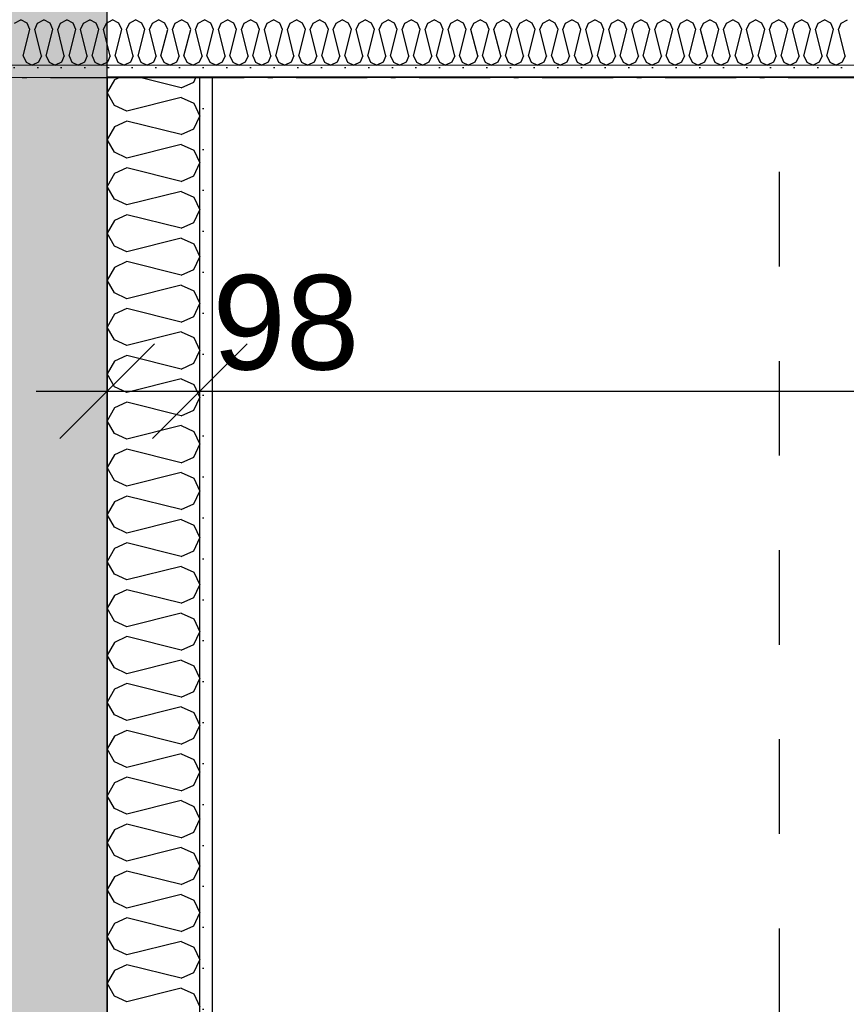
# Model space of a CAD drawing. Header units: millimetres. Extents: x -150 to 340931, y -1115 to 365939.
# Tile 152 of 253: x 294519 to 295393, y 355400 to 356442. Entities that reach past the tile are written whole.
import ezdxf
from ezdxf.enums import TextEntityAlignment as Align

# ---------------------------------------------------------------- set-up
doc = ezdxf.new("R2010")
doc.units = ezdxf.units.MM
doc.header["$LTSCALE"] = 0.5
doc.header["$MEASUREMENT"] = 0
for name, pattern in [('Over snittplan', [260, 150, -50, 10, -50]), ('PLINE', [0]), ('Stipling', [400, 200, -200])]:
    doc.linetypes.add(name, pattern=pattern)
for name, color, linetype in [('232- Ikke-bærende yttervegger (Skravur)(Nye konstruksjoner)', 7, 'Continuous'), ('232- Ikke-bærende yttervegger(Nye konstruksjoner)', 7, 'Continuous'), ('242- Ikke-bærende innervegger (Skravur)(Nye konstruksjoner)', 7, 'Continuous'), ('242- Ikke-bærende innervegger(Nye konstruksjoner)', 7, 'Continuous'), ('273- Kjøkkeninnredning(Nye konstruksjoner)', 7, 'Continuous'), ('842-M___1_50 Målsetting bygning(Nye konstruksjoner)', 7, 'Continuous'), ('862- M___Nettoareal(Nye konstruksjoner)', 7, 'Continuous'), ('862- M___Nettoareal(Polylinje)(Nye konstruksjoner)', 7, 'Continuous'), ('862- M___Nettoareal(Tekst)(Nye konstruksjoner)', 7, 'Continuous')]:
    doc.layers.add(name, color=color, linetype=linetype)
doc.layers.add('236- Innvendig kledning og overflate(Nye konstruksjoner)', color=7, linetype='Continuous', lineweight=0)
doc.styles.add('GENERATED_STYLE_1', font='txt')
doc.styles.add('GENERATED_STYLE_3', font='arial.ttf')
doc.dimstyles.new('GENERATED_STYLE__1', dxfattribs={"dimtxt": 100, "dimasz": 95, "dimexe": 0.18, "dimexo": 0.0625, "dimgap": 0, "dimtad": 1, "dimtih": 1, "dimtoh": 1, "dimdec": 0, "dimzin": 0, "dimdsep": 46, "dimtxsty": 'GENERATED_STYLE_3', "dimblk": 'ARROWHEAD_6', "dimblk1": 'ARROWHEAD_6', "dimblk2": 'ARROWHEAD_6', "dimcen": 0.09, "dimse1": 1, "dimse2": 1, "dimclrd": 256, "dimclre": 256, "dimclrt": 256, "dimadec": 1, "dimazin": 0, "dimtfac": 1, "dimtdec": 4, "dimtmove": 0, "dimatfit": 3, "dimfxl": 1, "dimtolj": 1, "dimtzin": 0, "dimarcsym": 0})
doc.dimstyles.new('GENERATED_STYLE__2', dxfattribs={"dimtxt": 100, "dimasz": 95, "dimexe": 0.18, "dimexo": 0.0625, "dimgap": 0, "dimtad": 1, "dimdec": 0, "dimzin": 0, "dimdsep": 46, "dimtxsty": 'GENERATED_STYLE_3', "dimblk": 'ARROWHEAD_6', "dimblk1": 'ARROWHEAD_6', "dimblk2": 'ARROWHEAD_6', "dimcen": 0.09, "dimse1": 1, "dimse2": 1, "dimclrd": 256, "dimclre": 256, "dimclrt": 256, "dimadec": 1, "dimazin": 0, "dimtfac": 1, "dimtdec": 4, "dimtmove": 0, "dimatfit": 3, "dimfxl": 1, "dimtolj": 1, "dimtzin": 0, "dimarcsym": 0})
doc.dimstyles.new('GENERATED_STYLE__3', dxfattribs={"dimtxt": 100, "dimasz": 95, "dimexe": 0.18, "dimexo": 0.0625, "dimgap": 0, "dimtad": 1, "dimtih": 1, "dimtoh": 1, "dimdec": 0, "dimzin": 0, "dimdsep": 46, "dimtxsty": 'GENERATED_STYLE_3', "dimblk": 'ARROWHEAD_6', "dimblk1": 'ARROWHEAD_6', "dimblk2": 'ARROWHEAD_6', "dimcen": 0.09, "dimse1": 1, "dimse2": 1, "dimclrd": 256, "dimclre": 256, "dimclrt": 256, "dimadec": 1, "dimazin": 0, "dimtfac": 1, "dimtdec": 4, "dimtmove": 2, "dimatfit": 3, "dimfxl": 1, "dimtolj": 1, "dimtzin": 0, "dimarcsym": 0})
doc.dimstyles.new('GENERATED_STYLE__4', dxfattribs={"dimtxt": 100, "dimasz": 95, "dimexe": 0.18, "dimexo": 0.0625, "dimgap": 0, "dimtad": 1, "dimdec": 0, "dimzin": 0, "dimdsep": 46, "dimtxsty": 'GENERATED_STYLE_3', "dimblk": 'ARROWHEAD_6', "dimblk1": 'ARROWHEAD_6', "dimblk2": 'ARROWHEAD_6', "dimcen": 0.09, "dimse1": 1, "dimse2": 1, "dimclrd": 256, "dimclre": 256, "dimclrt": 256, "dimadec": 1, "dimazin": 0, "dimtfac": 1, "dimtdec": 4, "dimtmove": 2, "dimatfit": 3, "dimfxl": 1, "dimtolj": 1, "dimtzin": 0, "dimarcsym": 0})
pattern_1 = [(0, (0, 0), (0, 43.30127), [0, -25]), (0, (12.5, 21.65), (0, 43.30127), [0, -25])]

# ---------------------------------------------------------------- blocks, each defined once
blk = doc.blocks.new('LEILIGHET 6__3', base_point=(300468.6, 348580.7))
at = {"layer": '862- M___Nettoareal(Polylinje)(Nye konstruksjoner)', "linetype": 'PLINE', "flags": 128}
blk.add_lwpolyline([(302741, 356380.7), (294611, 356380.7), (294611, 348080.7), (297926, 348080.7), (297926, 349780.7), (302741, 349780.7)], close=True, dxfattribs=at)
at = {"layer": '862- M___Nettoareal(Tekst)(Nye konstruksjoner)', "style": 'GENERATED_STYLE_1'}
for tag, p in [('DUMMY_861', (296702.3, 358220.7)), ('ROOM_NAME', (295965.1, 358170.8)), ('DUMMY_862', (295965.1, 358032.4))]:
    blk.add_attdef(tag, text='', height=100, dxfattribs=at).set_placement(p, align=Align.TOP_LEFT)
blk = doc.blocks.new('ENTRÉ__11', base_point=(296239.6, 355497.8))
at = {"layer": '862- M___Nettoareal(Polylinje)(Nye konstruksjoner)', "linetype": 'PLINE', "flags": 128}
blk.add_lwpolyline([(294722, 356380.7), (294722, 354380.7), (297764, 354380.7), (297764, 356380.7)], close=True, dxfattribs=at)
at = {"layer": '862- M___Nettoareal(Tekst)(Nye konstruksjoner)', "style": 'GENERATED_STYLE_1'}
for tag, p in [('DUMMY_861', (296443.5, 355686)), ('ROOM_NAME', (296035.7, 355665.7)), ('DUMMY_862', (296035.7, 355497.8))]:
    blk.add_attdef(tag, text='', height=100, dxfattribs=at).set_placement(p, align=Align.TOP_LEFT)
blk = doc.blocks.new('*X85')
at = {"layer": '232- Ikke-bærende yttervegger (Skravur)(Nye konstruksjoner)', "linetype": 'PLINE'}
for p, q in [((294513.1, 356437.9), (294519.7, 356441.6)), ((294526.3, 356437.9), (294519.7, 356441.6)), ((294529.3, 356431.4), (294526.3, 356437.9)), ((294534.4, 356431.4), (294537.3, 356437.9)), ((294537.3, 356437.9), (294544, 356441.6)), ((294550.6, 356437.9), (294544, 356441.6)), ((294553.6, 356431.4), (294550.6, 356437.9)), ((294558.7, 356431.4), (294561.6, 356437.9)), ((294561.6, 356437.9), (294568.3, 356441.6)), ((294574.9, 356437.9), (294568.3, 356441.6)), ((294577.8, 356431.4), (294574.9, 356437.9)), ((294582.9, 356431.4), (294585.9, 356437.9)), ((294585.9, 356437.9), (294592.5, 356441.6)), ((294599.2, 356437.9), (294592.5, 356441.6)), ((294602.1, 356431.4), (294599.2, 356437.9)), ((294607.2, 356431.4), (294610.2, 356437.9)), ((294610.2, 356437.9), (294616.8, 356441.6)), ((294623.5, 356437.9), (294616.8, 356441.6)), ((294626.4, 356431.4), (294623.5, 356437.9)), ((294631.5, 356431.4), (294634.5, 356437.9)), ((294634.5, 356437.9), (294641.1, 356441.6)), ((294647.7, 356437.9), (294641.1, 356441.6)), ((294650.7, 356431.4), (294647.7, 356437.9)), ((294655.8, 356431.4), (294658.8, 356437.9)), ((294658.8, 356437.9), (294665.4, 356441.6)), ((294672, 356437.9), (294665.4, 356441.6)), ((294675, 356431.4), (294672, 356437.9)), ((294680.1, 356431.4), (294683, 356437.9)), ((294683, 356437.9), (294689.7, 356441.6)), ((294696.3, 356437.9), (294689.7, 356441.6)), ((294699.3, 356431.4), (294696.3, 356437.9)), ((294704.4, 356431.4), (294707.3, 356437.9)), ((294707.3, 356437.9), (294713.9, 356441.6)), ((294720.6, 356437.9), (294713.9, 356441.6)), ((294723.5, 356431.4), (294720.6, 356437.9)), ((294728.6, 356431.4), (294731.6, 356437.9)), ((294731.6, 356437.9), (294738.2, 356441.6)), ((294744.9, 356437.9), (294738.2, 356441.6)), ((294747.8, 356431.4), (294744.9, 356437.9)), ((294752.9, 356431.4), (294755.9, 356437.9)), ((294755.9, 356437.9), (294762.5, 356441.6)), ((294769.1, 356437.9), (294762.5, 356441.6)), ((294772.1, 356431.4), (294769.1, 356437.9)), ((294777.2, 356431.4), (294780.2, 356437.9)), ((294780.2, 356437.9), (294786.8, 356441.6)), ((294793.4, 356437.9), (294786.8, 356441.6)), ((294796.4, 356431.4), (294793.4, 356437.9)), ((294801.5, 356431.4), (294804.4, 356437.9)), ((294804.4, 356437.9), (294811.1, 356441.6)), ((294817.7, 356437.9), (294811.1, 356441.6)), ((294820.7, 356431.4), (294817.7, 356437.9)), ((294825.8, 356431.4), (294828.7, 356437.9)), ((294828.7, 356437.9), (294835.4, 356441.6)), ((294842, 356437.9), (294835.4, 356441.6)), ((294844.9, 356431.4), (294842, 356437.9)), ((294850, 356431.4), (294853, 356437.9)), ((294853, 356437.9), (294859.6, 356441.6)), ((294866.3, 356437.9), (294859.6, 356441.6)), ((294869.2, 356431.4), (294866.3, 356437.9)), ((294874.3, 356431.4), (294877.3, 356437.9)), ((294877.3, 356437.9), (294883.9, 356441.6)), ((294890.5, 356437.9), (294883.9, 356441.6)), ((294893.5, 356431.4), (294890.5, 356437.9)), ((294898.6, 356431.4), (294901.6, 356437.9)), ((294901.6, 356437.9), (294908.2, 356441.6)), ((294914.8, 356437.9), (294908.2, 356441.6)), ((294917.8, 356431.4), (294914.8, 356437.9)), ((294922.9, 356431.4), (294925.8, 356437.9)), ((294925.8, 356437.9), (294932.5, 356441.6)), ((294939.1, 356437.9), (294932.5, 356441.6)), ((294942.1, 356431.4), (294939.1, 356437.9)), ((294947.2, 356431.4), (294950.1, 356437.9)), ((294950.1, 356437.9), (294956.8, 356441.6)), ((294963.4, 356437.9), (294956.8, 356441.6)), ((294966.3, 356431.4), (294963.4, 356437.9)), ((294971.4, 356431.4), (294974.4, 356437.9)), ((294974.4, 356437.9), (294981, 356441.6)), ((294987.7, 356437.9), (294981, 356441.6)), ((294990.6, 356431.4), (294987.7, 356437.9)), ((294995.7, 356431.4), (294998.7, 356437.9)), ((294998.7, 356437.9), (295005.3, 356441.6)), ((295012, 356437.9), (295005.3, 356441.6)), ((295014.9, 356431.4), (295012, 356437.9)), ((295020, 356431.4), (295023, 356437.9)), ((295023, 356437.9), (295029.6, 356441.6)), ((295036.2, 356437.9), (295029.6, 356441.6)), ((295039.2, 356431.4), (295036.2, 356437.9)), ((295044.3, 356431.4), (295047.3, 356437.9)), ((295047.3, 356437.9), (295053.9, 356441.6)), ((295060.5, 356437.9), (295053.9, 356441.6)), ((295063.5, 356431.4), (295060.5, 356437.9)), ((295068.6, 356431.4), (295071.5, 356437.9)), ((295071.5, 356437.9), (295078.2, 356441.6)), ((295084.8, 356437.9), (295078.2, 356441.6)), ((295087.8, 356431.4), (295084.8, 356437.9)), ((295092.9, 356431.4), (295095.8, 356437.9)), ((295095.8, 356437.9), (295102.4, 356441.6)), ((295109.1, 356437.9), (295102.4, 356441.6)), ((295112, 356431.4), (295109.1, 356437.9)), ((295117.1, 356431.4), (295120.1, 356437.9)), ((295120.1, 356437.9), (295126.7, 356441.6)), ((295133.4, 356437.9), (295126.7, 356441.6)), ((295136.3, 356431.4), (295133.4, 356437.9)), ((295141.4, 356431.4), (295144.4, 356437.9)), ((295144.4, 356437.9), (295151, 356441.6)), ((295157.6, 356437.9), (295151, 356441.6)), ((295160.6, 356431.4), (295157.6, 356437.9)), ((295165.7, 356431.4), (295168.7, 356437.9)), ((295168.7, 356437.9), (295175.3, 356441.6)), ((295181.9, 356437.9), (295175.3, 356441.6)), ((295184.9, 356431.4), (295181.9, 356437.9)), ((295190, 356431.4), (295192.9, 356437.9)), ((295192.9, 356437.9), (295199.6, 356441.6)), ((295206.2, 356437.9), (295199.6, 356441.6)), ((295209.2, 356431.4), (295206.2, 356437.9)), ((295214.3, 356431.4), (295217.2, 356437.9)), ((295217.2, 356437.9), (295223.9, 356441.6)), ((295230.5, 356437.9), (295223.9, 356441.6)), ((295233.4, 356431.4), (295230.5, 356437.9)), ((295238.5, 356431.4), (295241.5, 356437.9)), ((295241.5, 356437.9), (295248.1, 356441.6)), ((295254.8, 356437.9), (295248.1, 356441.6)), ((295257.7, 356431.4), (295254.8, 356437.9)), ((295262.8, 356431.4), (295265.8, 356437.9)), ((295265.8, 356437.9), (295272.4, 356441.6)), ((295279, 356437.9), (295272.4, 356441.6)), ((295282, 356431.4), (295279, 356437.9)), ((295287.1, 356431.4), (295290.1, 356437.9)), ((295290.1, 356437.9), (295296.7, 356441.6)), ((295303.3, 356437.9), (295296.7, 356441.6)), ((295306.3, 356431.4), (295303.3, 356437.9)), ((295311.4, 356431.4), (295314.3, 356437.9)), ((295314.3, 356437.9), (295321, 356441.6)), ((295327.6, 356437.9), (295321, 356441.6)), ((295330.6, 356431.4), (295327.6, 356437.9)), ((295335.7, 356431.4), (295338.6, 356437.9)), ((295338.6, 356437.9), (295345.3, 356441.6)), ((295351.9, 356437.9), (295345.3, 356441.6)), ((295354.8, 356431.4), (295351.9, 356437.9)), ((295359.9, 356431.4), (295362.9, 356437.9)), ((295362.9, 356437.9), (295369.5, 356441.6)), ((295376.2, 356437.9), (295369.5, 356441.6)), ((295379.1, 356431.4), (295376.2, 356437.9)), ((295384.2, 356431.4), (295387.2, 356437.9)), ((295387.2, 356437.9), (295393.8, 356441.6)), ((294522.2, 356403.3), (294529.3, 356431.4)), ((294541.4, 356403.3), (294534.4, 356431.4)), ((294546.5, 356403.3), (294553.6, 356431.4)), ((294565.7, 356403.3), (294558.7, 356431.4)), ((294570.8, 356403.3), (294577.8, 356431.4)), ((294590, 356403.3), (294582.9, 356431.4)), ((294595.1, 356403.3), (294602.1, 356431.4)), ((294614.3, 356403.3), (294607.2, 356431.4)), ((294619.4, 356403.3), (294626.4, 356431.4)), ((294638.5, 356403.3), (294631.5, 356431.4)), ((294643.7, 356403.3), (294650.7, 356431.4)), ((294662.8, 356403.3), (294655.8, 356431.4)), ((294667.9, 356403.3), (294675, 356431.4)), ((294687.1, 356403.3), (294680.1, 356431.4)), ((294692.2, 356403.3), (294699.3, 356431.4)), ((294711.4, 356403.3), (294704.4, 356431.4)), ((294716.5, 356403.3), (294723.5, 356431.4)), ((294735.7, 356403.3), (294728.6, 356431.4)), ((294740.8, 356403.3), (294747.8, 356431.4)), ((294760, 356403.3), (294752.9, 356431.4)), ((294765.1, 356403.3), (294772.1, 356431.4)), ((294784.2, 356403.3), (294777.2, 356431.4)), ((294789.3, 356403.3), (294796.4, 356431.4)), ((294808.5, 356403.3), (294801.5, 356431.4)), ((294813.6, 356403.3), (294820.7, 356431.4)), ((294832.8, 356403.3), (294825.8, 356431.4)), ((294837.9, 356403.3), (294844.9, 356431.4)), ((294857.1, 356403.3), (294850, 356431.4)), ((294862.2, 356403.3), (294869.2, 356431.4)), ((294881.4, 356403.3), (294874.3, 356431.4)), ((294886.5, 356403.3), (294893.5, 356431.4)), ((294905.6, 356403.3), (294898.6, 356431.4)), ((294910.7, 356403.3), (294917.8, 356431.4)), ((294929.9, 356403.3), (294922.9, 356431.4)), ((294935, 356403.3), (294942.1, 356431.4)), ((294954.2, 356403.3), (294947.2, 356431.4)), ((294959.3, 356403.3), (294966.3, 356431.4)), ((294978.5, 356403.3), (294971.4, 356431.4)), ((294983.6, 356403.3), (294990.6, 356431.4)), ((295002.8, 356403.3), (294995.7, 356431.4)), ((295007.9, 356403.3), (295014.9, 356431.4)), ((295027.1, 356403.3), (295020, 356431.4)), ((295032.2, 356403.3), (295039.2, 356431.4)), ((295051.3, 356403.3), (295044.3, 356431.4)), ((295056.4, 356403.3), (295063.5, 356431.4)), ((295075.6, 356403.3), (295068.6, 356431.4)), ((295080.7, 356403.3), (295087.8, 356431.4)), ((295099.9, 356403.3), (295092.9, 356431.4)), ((295105, 356403.3), (295112, 356431.4)), ((295124.2, 356403.3), (295117.1, 356431.4)), ((295129.3, 356403.3), (295136.3, 356431.4)), ((295148.5, 356403.3), (295141.4, 356431.4)), ((295153.6, 356403.3), (295160.6, 356431.4)), ((295172.7, 356403.3), (295165.7, 356431.4)), ((295177.8, 356403.3), (295184.9, 356431.4)), ((295197, 356403.3), (295190, 356431.4)), ((295202.1, 356403.3), (295209.2, 356431.4)), ((295221.3, 356403.3), (295214.3, 356431.4)), ((295226.4, 356403.3), (295233.4, 356431.4)), ((295245.6, 356403.3), (295238.5, 356431.4)), ((295250.7, 356403.3), (295257.7, 356431.4)), ((295269.9, 356403.3), (295262.8, 356431.4)), ((295275, 356403.3), (295282, 356431.4)), ((295294.1, 356403.3), (295287.1, 356431.4)), ((295299.2, 356403.3), (295306.3, 356431.4)), ((295318.4, 356403.3), (295311.4, 356431.4)), ((295323.5, 356403.3), (295330.6, 356431.4)), ((295342.7, 356403.3), (295335.7, 356431.4)), ((295347.8, 356403.3), (295354.8, 356431.4)), ((295367, 356403.3), (295359.9, 356431.4)), ((295372.1, 356403.3), (295379.1, 356431.4)), ((295391.3, 356403.3), (295384.2, 356431.4)), ((294522.2, 356403.3), (294525.2, 356396.8)), ((294525.2, 356396.8), (294531.8, 356393.6)), ((294538.5, 356396.8), (294531.8, 356393.6)), ((294541.4, 356403.3), (294538.5, 356396.8)), ((294546.5, 356403.3), (294549.5, 356396.8)), ((294549.5, 356396.8), (294556.1, 356393.6)), ((294562.7, 356396.8), (294556.1, 356393.6)), ((294565.7, 356403.3), (294562.7, 356396.8)), ((294570.8, 356403.3), (294573.8, 356396.8)), ((294573.8, 356396.8), (294580.4, 356393.6)), ((294587, 356396.8), (294580.4, 356393.6)), ((294590, 356403.3), (294587, 356396.8)), ((294595.1, 356403.3), (294598, 356396.8)), ((294598, 356396.8), (294604.7, 356393.6)), ((294611.3, 356396.8), (294604.7, 356393.6)), ((294614.3, 356403.3), (294611.3, 356396.8)), ((294619.4, 356403.3), (294622.3, 356396.8)), ((294622.3, 356396.8), (294629, 356393.6)), ((294635.6, 356396.8), (294629, 356393.6)), ((294638.5, 356403.3), (294635.6, 356396.8)), ((294643.7, 356403.3), (294646.6, 356396.8)), ((294646.6, 356396.8), (294653.2, 356393.6)), ((294659.9, 356396.8), (294653.2, 356393.6)), ((294662.8, 356403.3), (294659.9, 356396.8)), ((294667.9, 356403.3), (294670.9, 356396.8)), ((294670.9, 356396.8), (294677.5, 356393.6)), ((294684.2, 356396.8), (294677.5, 356393.6)), ((294687.1, 356403.3), (294684.2, 356396.8)), ((294692.2, 356403.3), (294695.2, 356396.8)), ((294695.2, 356396.8), (294701.8, 356393.6)), ((294708.4, 356396.8), (294701.8, 356393.6)), ((294711.4, 356403.3), (294708.4, 356396.8)), ((294716.5, 356403.3), (294719.5, 356396.8)), ((294719.5, 356396.8), (294726.1, 356393.6)), ((294732.7, 356396.8), (294726.1, 356393.6)), ((294735.7, 356403.3), (294732.7, 356396.8)), ((294740.8, 356403.3), (294743.7, 356396.8)), ((294743.7, 356396.8), (294750.4, 356393.6)), ((294757, 356396.8), (294750.4, 356393.6)), ((294760, 356403.3), (294757, 356396.8)), ((294765.1, 356403.3), (294768, 356396.8)), ((294768, 356396.8), (294774.6, 356393.6)), ((294781.3, 356396.8), (294774.6, 356393.6)), ((294784.2, 356403.3), (294781.3, 356396.8)), ((294789.3, 356403.3), (294792.3, 356396.8)), ((294792.3, 356396.8), (294798.9, 356393.6)), ((294805.6, 356396.8), (294798.9, 356393.6)), ((294808.5, 356403.3), (294805.6, 356396.8)), ((294813.6, 356403.3), (294816.6, 356396.8)), ((294816.6, 356396.8), (294823.2, 356393.6)), ((294829.8, 356396.8), (294823.2, 356393.6)), ((294832.8, 356403.3), (294829.8, 356396.8)), ((294837.9, 356403.3), (294840.9, 356396.8)), ((294840.9, 356396.8), (294847.5, 356393.6)), ((294854.1, 356396.8), (294847.5, 356393.6)), ((294857.1, 356403.3), (294854.1, 356396.8)), ((294862.2, 356403.3), (294865.1, 356396.8)), ((294865.1, 356396.8), (294871.8, 356393.6)), ((294878.4, 356396.8), (294871.8, 356393.6)), ((294881.4, 356403.3), (294878.4, 356396.8)), ((294886.5, 356403.3), (294889.4, 356396.8)), ((294889.4, 356396.8), (294896.1, 356393.6)), ((294902.7, 356396.8), (294896.1, 356393.6)), ((294905.6, 356403.3), (294902.7, 356396.8)), ((294910.7, 356403.3), (294913.7, 356396.8)), ((294913.7, 356396.8), (294920.3, 356393.6)), ((294927, 356396.8), (294920.3, 356393.6)), ((294929.9, 356403.3), (294927, 356396.8)), ((294935, 356403.3), (294938, 356396.8)), ((294938, 356396.8), (294944.6, 356393.6)), ((294951.2, 356396.8), (294944.6, 356393.6)), ((294954.2, 356403.3), (294951.2, 356396.8)), ((294959.3, 356403.3), (294962.3, 356396.8)), ((294962.3, 356396.8), (294968.9, 356393.6)), ((294975.5, 356396.8), (294968.9, 356393.6)), ((294978.5, 356403.3), (294975.5, 356396.8)), ((294983.6, 356403.3), (294986.5, 356396.8)), ((294986.5, 356396.8), (294993.2, 356393.6)), ((294999.8, 356396.8), (294993.2, 356393.6)), ((295002.8, 356403.3), (294999.8, 356396.8)), ((295007.9, 356403.3), (295010.8, 356396.8)), ((295010.8, 356396.8), (295017.5, 356393.6)), ((295024.1, 356396.8), (295017.5, 356393.6)), ((295027.1, 356403.3), (295024.1, 356396.8)), ((295032.2, 356403.3), (295035.1, 356396.8)), ((295035.1, 356396.8), (295041.7, 356393.6)), ((295048.4, 356396.8), (295041.7, 356393.6)), ((295051.3, 356403.3), (295048.4, 356396.8)), ((295056.4, 356403.3), (295059.4, 356396.8)), ((295059.4, 356396.8), (295066, 356393.6)), ((295072.7, 356396.8), (295066, 356393.6)), ((295075.6, 356403.3), (295072.7, 356396.8)), ((295080.7, 356403.3), (295083.7, 356396.8)), ((295083.7, 356396.8), (295090.3, 356393.6)), ((295096.9, 356396.8), (295090.3, 356393.6)), ((295099.9, 356403.3), (295096.9, 356396.8)), ((295105, 356403.3), (295108, 356396.8)), ((295108, 356396.8), (295114.6, 356393.6)), ((295121.2, 356396.8), (295114.6, 356393.6)), ((295124.2, 356403.3), (295121.2, 356396.8)), ((295129.3, 356403.3), (295132.2, 356396.8)), ((295132.2, 356396.8), (295138.9, 356393.6)), ((295145.5, 356396.8), (295138.9, 356393.6)), ((295148.5, 356403.3), (295145.5, 356396.8)), ((295153.6, 356403.3), (295156.5, 356396.8)), ((295156.5, 356396.8), (295163.1, 356393.6)), ((295169.8, 356396.8), (295163.1, 356393.6)), ((295172.7, 356403.3), (295169.8, 356396.8)), ((295177.8, 356403.3), (295180.8, 356396.8)), ((295180.8, 356396.8), (295187.4, 356393.6)), ((295194.1, 356396.8), (295187.4, 356393.6)), ((295197, 356403.3), (295194.1, 356396.8)), ((295202.1, 356403.3), (295205.1, 356396.8)), ((295205.1, 356396.8), (295211.7, 356393.6)), ((295218.3, 356396.8), (295211.7, 356393.6)), ((295221.3, 356403.3), (295218.3, 356396.8)), ((295226.4, 356403.3), (295229.4, 356396.8)), ((295229.4, 356396.8), (295236, 356393.6)), ((295242.6, 356396.8), (295236, 356393.6)), ((295245.6, 356403.3), (295242.6, 356396.8)), ((295250.7, 356403.3), (295253.6, 356396.8)), ((295253.6, 356396.8), (295260.3, 356393.6)), ((295266.9, 356396.8), (295260.3, 356393.6)), ((295269.9, 356403.3), (295266.9, 356396.8)), ((295275, 356403.3), (295277.9, 356396.8)), ((295277.9, 356396.8), (295284.6, 356393.6)), ((295291.2, 356396.8), (295284.6, 356393.6)), ((295294.1, 356403.3), (295291.2, 356396.8)), ((295299.2, 356403.3), (295302.2, 356396.8)), ((295302.2, 356396.8), (295308.8, 356393.6)), ((295315.5, 356396.8), (295308.8, 356393.6)), ((295318.4, 356403.3), (295315.5, 356396.8)), ((295323.5, 356403.3), (295326.5, 356396.8)), ((295326.5, 356396.8), (295333.1, 356393.6)), ((295339.7, 356396.8), (295333.1, 356393.6)), ((295342.7, 356403.3), (295339.7, 356396.8)), ((295347.8, 356403.3), (295350.8, 356396.8)), ((295350.8, 356396.8), (295357.4, 356393.6)), ((295364, 356396.8), (295357.4, 356393.6)), ((295367, 356403.3), (295364, 356396.8)), ((295372.1, 356403.3), (295375, 356396.8)), ((295375, 356396.8), (295381.7, 356393.6)), ((295388.3, 356396.8), (295381.7, 356393.6)), ((295391.3, 356403.3), (295388.3, 356396.8))]:
    blk.add_line(p, q, dxfattribs=at)
blk = doc.blocks.new('*D774')
at = {"layer": '842-M___1_50 Målsetting bygning(Nye konstruksjoner)', "linetype": 'PLINE'}
for p, q in [((276294.5, 363585.1), (276294.5, 363772.6)), ((335668.8, 363585.1), (335668.8, 363772.6)), ((276344.5, 363728.9), (276244.5, 363628.9)), ((335618.8, 363628.9), (335718.8, 363728.9)), ((276219.5, 363678.9), (276294.5, 363678.9)), ((276294.5, 363678.9), (335668.8, 363678.9)), ((335668.8, 363678.9), (335743.8, 363678.9))]:
    blk.add_line(p, q, dxfattribs=at)
at = {"layer": '842-M___1_50 Målsetting bygning(Nye konstruksjoner)', "insert": (305772, 363698.9), "char_height": 100, "attachment_point": 7, "style": 'GENERATED_STYLE_3'}
blk.add_mtext('\\A1;{\\pql;\\fArial|b0|i0|c0|p0;\\W1.000000;59\xa0374}', dxfattribs=at)
blk = doc.blocks.new('ARROWHEAD_6')
at = {"linetype": 'Continuous'}
for p, q in [((-0.5, -0.5), (0.5, 0.5)), ((0, 0), (-1, 0))]:
    blk.add_line(p, q, dxfattribs=at)
blk = doc.blocks.new('*X1349')
at = {"layer": '242- Ikke-bærende innervegger (Skravur)(Nye konstruksjoner)', "linetype": 'PLINE'}
for p, q in [((294618.6, 356378), (294611, 356364.5)), ((294624.3, 356380.6), (294618.6, 356378)), ((294689.3, 356369.7), (294645.5, 356380.6)), ((294689.3, 356369.7), (294702.6, 356375.7)), ((294702.6, 356375.7), (294704.9, 356380.6)), ((294618.6, 356350.9), (294611, 356364.5)), ((294689.3, 356359.3), (294631.8, 356344.9)), ((294689.3, 356359.3), (294702.6, 356353.2)), ((294631.8, 356344.9), (294618.6, 356350.9)), ((294702.6, 356353.2), (294709, 356339.7)), ((294631.8, 356334.5), (294618.6, 356328.4)), ((294689.3, 356320.1), (294631.8, 356334.5)), ((294702.6, 356326.2), (294709, 356339.7)), ((294618.6, 356328.4), (294611, 356314.9)), ((294689.3, 356320.1), (294702.6, 356326.2)), ((294618.6, 356301.4), (294611, 356314.9)), ((294689.3, 356309.7), (294631.8, 356295.3)), ((294689.3, 356309.7), (294702.6, 356303.7)), ((294702.6, 356303.7), (294709, 356290.1)), ((294631.8, 356295.3), (294618.6, 356301.4)), ((294631.8, 356284.9), (294618.6, 356278.9)), ((294689.3, 356270.5), (294631.8, 356284.9)), ((294702.6, 356276.6), (294709, 356290.1)), ((294618.6, 356278.9), (294611, 356265.3)), ((294689.3, 356270.5), (294702.6, 356276.6)), ((294618.6, 356251.8), (294611, 356265.3)), ((294689.3, 356260.1), (294631.8, 356245.8)), ((294689.3, 356260.1), (294702.6, 356254.1)), ((294631.8, 356245.8), (294618.6, 356251.8)), ((294702.6, 356254.1), (294709, 356240.5)), ((294702.6, 356227), (294709, 356240.5)), ((294618.6, 356229.3), (294611, 356215.8)), ((294631.8, 356235.3), (294618.6, 356229.3)), ((294689.3, 356221), (294631.8, 356235.3)), ((294689.3, 356221), (294702.6, 356227)), ((294618.6, 356202.2), (294611, 356215.8)), ((294689.3, 356210.5), (294631.8, 356196.2)), ((294689.3, 356210.5), (294702.6, 356204.5)), ((294631.8, 356196.2), (294618.6, 356202.2)), ((294702.6, 356204.5), (294709, 356191)), ((294702.6, 356177.4), (294709, 356191)), ((294618.6, 356179.7), (294611, 356166.2)), ((294631.8, 356185.8), (294618.6, 356179.7)), ((294689.3, 356171.4), (294631.8, 356185.8)), ((294689.3, 356171.4), (294702.6, 356177.4)), ((294618.6, 356152.6), (294611, 356166.2)), ((294689.3, 356161), (294631.8, 356146.6)), ((294689.3, 356161), (294702.6, 356154.9)), ((294631.8, 356146.6), (294618.6, 356152.6)), ((294702.6, 356154.9), (294709, 356141.4)), ((294631.8, 356136.2), (294618.6, 356130.1)), ((294689.3, 356121.8), (294631.8, 356136.2)), ((294702.6, 356127.9), (294709, 356141.4)), ((294618.6, 356130.1), (294611, 356116.6)), ((294689.3, 356121.8), (294702.6, 356127.9)), ((294618.6, 356103.1), (294611, 356116.6)), ((294689.3, 356111.4), (294631.8, 356097)), ((294689.3, 356111.4), (294702.6, 356105.4)), ((294702.6, 356105.4), (294709, 356091.8)), ((294631.8, 356097), (294618.6, 356103.1)), ((294631.8, 356086.6), (294618.6, 356080.6)), ((294689.3, 356072.2), (294631.8, 356086.6)), ((294702.6, 356078.3), (294709, 356091.8)), ((294618.6, 356080.6), (294611, 356067)), ((294689.3, 356072.2), (294702.6, 356078.3)), ((294618.6, 356053.5), (294611, 356067)), ((294631.8, 356047.5), (294618.6, 356053.5)), ((294689.3, 356061.8), (294631.8, 356047.5)), ((294689.3, 356061.8), (294702.6, 356055.8)), ((294702.6, 356055.8), (294709, 356042.2)), ((294702.6, 356028.7), (294709, 356042.2)), ((294618.6, 356031), (294611, 356017.5)), ((294631.8, 356037), (294618.6, 356031)), ((294689.3, 356022.7), (294631.8, 356037)), ((294689.3, 356022.7), (294702.6, 356028.7)), ((294618.6, 356003.9), (294611, 356017.5)), ((294689.3, 356012.3), (294631.8, 355997.9)), ((294689.3, 356012.3), (294702.6, 356006.2)), ((294631.8, 355997.9), (294618.6, 356003.9)), ((294702.6, 356006.2), (294709, 355992.7)), ((294702.6, 355979.1), (294709, 355992.7)), ((294618.6, 355981.4), (294611, 355967.9)), ((294631.8, 355987.5), (294618.6, 355981.4)), ((294689.3, 355973.1), (294631.8, 355987.5)), ((294689.3, 355973.1), (294702.6, 355979.1)), ((294618.6, 355954.3), (294611, 355967.9)), ((294689.3, 355962.7), (294631.8, 355948.3)), ((294689.3, 355962.7), (294702.6, 355956.6)), ((294631.8, 355948.3), (294618.6, 355954.3)), ((294702.6, 355956.6), (294709, 355943.1)), ((294631.8, 355937.9), (294618.6, 355931.8)), ((294689.3, 355923.5), (294631.8, 355937.9)), ((294702.6, 355929.6), (294709, 355943.1)), ((294618.6, 355931.8), (294611, 355918.3)), ((294689.3, 355923.5), (294702.6, 355929.6)), ((294618.6, 355904.8), (294611, 355918.3)), ((294689.3, 355913.1), (294631.8, 355898.7)), ((294689.3, 355913.1), (294702.6, 355907.1)), ((294702.6, 355907.1), (294709, 355893.5)), ((294631.8, 355898.7), (294618.6, 355904.8)), ((294631.8, 355888.3), (294618.6, 355882.3)), ((294689.3, 355873.9), (294631.8, 355888.3)), ((294702.6, 355880), (294709, 355893.5)), ((294618.6, 355882.3), (294611, 355868.7)), ((294689.3, 355873.9), (294702.6, 355880)), ((294618.6, 355855.2), (294611, 355868.7)), ((294631.8, 355849.2), (294618.6, 355855.2)), ((294689.3, 355863.5), (294631.8, 355849.2)), ((294689.3, 355863.5), (294702.6, 355857.5)), ((294702.6, 355857.5), (294709, 355843.9)), ((294702.6, 355830.4), (294709, 355843.9)), ((294631.8, 355838.7), (294618.6, 355832.7)), ((294689.3, 355824.4), (294631.8, 355838.7)), ((294618.6, 355832.7), (294611, 355819.2)), ((294689.3, 355824.4), (294702.6, 355830.4)), ((294618.6, 355805.6), (294611, 355819.2)), ((294689.3, 355814), (294631.8, 355799.6)), ((294689.3, 355814), (294702.6, 355807.9)), ((294631.8, 355799.6), (294618.6, 355805.6)), ((294702.6, 355807.9), (294709, 355794.4)), ((294702.6, 355780.8), (294709, 355794.4)), ((294618.6, 355783.1), (294611, 355769.6)), ((294631.8, 355789.2), (294618.6, 355783.1)), ((294689.3, 355774.8), (294631.8, 355789.2)), ((294689.3, 355774.8), (294702.6, 355780.8)), ((294618.6, 355756), (294611, 355769.6)), ((294689.3, 355764.4), (294631.8, 355750)), ((294689.3, 355764.4), (294702.6, 355758.3)), ((294631.8, 355750), (294618.6, 355756)), ((294702.6, 355758.3), (294709, 355744.8)), ((294631.8, 355739.6), (294618.6, 355733.6)), ((294689.3, 355725.2), (294631.8, 355739.6)), ((294702.6, 355731.3), (294709, 355744.8)), ((294618.6, 355733.6), (294611, 355720)), ((294689.3, 355725.2), (294702.6, 355731.3)), ((294618.6, 355706.5), (294611, 355720)), ((294689.3, 355714.8), (294631.8, 355700.4)), ((294689.3, 355714.8), (294702.6, 355708.8)), ((294702.6, 355708.8), (294709, 355695.2)), ((294631.8, 355700.4), (294618.6, 355706.5)), ((294631.8, 355690), (294618.6, 355684)), ((294689.3, 355675.6), (294631.8, 355690)), ((294702.6, 355681.7), (294709, 355695.2)), ((294618.6, 355684), (294611, 355670.4)), ((294689.3, 355675.6), (294702.6, 355681.7)), ((294618.6, 355656.9), (294611, 355670.4)), ((294631.8, 355650.9), (294618.6, 355656.9)), ((294689.3, 355665.2), (294631.8, 355650.9)), ((294689.3, 355665.2), (294702.6, 355659.2)), ((294702.6, 355659.2), (294709, 355645.7)), ((294702.6, 355632.1), (294709, 355645.7)), ((294631.8, 355640.4), (294618.6, 355634.4)), ((294689.3, 355626.1), (294631.8, 355640.4)), ((294618.6, 355634.4), (294611, 355620.9)), ((294689.3, 355626.1), (294702.6, 355632.1)), ((294618.6, 355607.3), (294611, 355620.9)), ((294689.3, 355615.7), (294631.8, 355601.3)), ((294689.3, 355615.7), (294702.6, 355609.6)), ((294631.8, 355601.3), (294618.6, 355607.3)), ((294702.6, 355609.6), (294709, 355596.1)), ((294702.6, 355582.5), (294709, 355596.1)), ((294618.6, 355584.8), (294611, 355571.3)), ((294631.8, 355590.9), (294618.6, 355584.8)), ((294689.3, 355576.5), (294631.8, 355590.9)), ((294689.3, 355576.5), (294702.6, 355582.5)), ((294618.6, 355557.8), (294611, 355571.3)), ((294689.3, 355566.1), (294631.8, 355551.7)), ((294689.3, 355566.1), (294702.6, 355560)), ((294631.8, 355551.7), (294618.6, 355557.8)), ((294702.6, 355560), (294709, 355546.5)), ((294702.6, 355533), (294709, 355546.5)), ((294618.6, 355535.3), (294611, 355521.7)), ((294631.8, 355541.3), (294618.6, 355535.3)), ((294689.3, 355526.9), (294631.8, 355541.3)), ((294689.3, 355526.9), (294702.6, 355533)), ((294618.6, 355508.2), (294611, 355521.7)), ((294689.3, 355516.5), (294631.8, 355502.1)), ((294689.3, 355516.5), (294702.6, 355510.5)), ((294702.6, 355510.5), (294709, 355496.9)), ((294631.8, 355502.1), (294618.6, 355508.2)), ((294631.8, 355491.7), (294618.6, 355485.7)), ((294689.3, 355477.3), (294631.8, 355491.7)), ((294702.6, 355483.4), (294709, 355496.9)), ((294618.6, 355485.7), (294611, 355472.1)), ((294689.3, 355477.3), (294702.6, 355483.4)), ((294618.6, 355458.6), (294611, 355472.1)), ((294631.8, 355452.6), (294618.6, 355458.6)), ((294689.3, 355466.9), (294631.8, 355452.6)), ((294689.3, 355466.9), (294702.6, 355460.9)), ((294702.6, 355460.9), (294709, 355447.4)), ((294631.8, 355442.1), (294618.6, 355436.1)), ((294689.3, 355427.8), (294631.8, 355442.1)), ((294702.6, 355433.8), (294709, 355447.4)), ((294618.6, 355436.1), (294611, 355422.6)), ((294689.3, 355427.8), (294702.6, 355433.8)), ((294618.6, 355409), (294611, 355422.6)), ((294689.3, 355417.4), (294631.8, 355403)), ((294689.3, 355417.4), (294702.6, 355411.3)), ((294631.8, 355403), (294618.6, 355409)), ((294702.6, 355411.3), (294709, 355397.8))]:
    blk.add_line(p, q, dxfattribs=at)
blk = doc.blocks.new('*D1407')
at = {"layer": '842-M___1_50 Målsetting bygning(Nye konstruksjoner)', "linetype": 'PLINE'}
for p, q in [((294611, 354688.4), (294611, 354875.9)), ((294709, 354688.4), (294709, 354875.9)), ((294661, 354832.1), (294561, 354732.1)), ((294659, 354732.1), (294759, 354832.1)), ((294807, 354832.1), (294707, 354732.1)), ((294536, 354782.1), (294611, 354782.1)), ((294611, 354782.1), (294709, 354782.1))]:
    blk.add_line(p, q, dxfattribs=at)
blk = doc.blocks.new('*D1571')
at = {"layer": '842-M___1_50 Målsetting bygning(Nye konstruksjoner)', "linetype": 'PLINE'}
for p, q in [((294611, 355955), (294611, 356142.5)), ((294661, 356098.7), (294561, 355998.7)), ((294759, 356098.7), (294659, 355998.7)), ((294536, 356048.7), (294611, 356048.7)), ((294611, 356048.7), (294709, 356048.7))]:
    blk.add_line(p, q, dxfattribs=at)
blk = doc.blocks.new('*D1572')
at = {"layer": '842-M___1_50 Målsetting bygning(Nye konstruksjoner)', "linetype": 'PLINE'}
for p, q in [((294709, 355955), (294709, 356142.5)), ((294759, 356098.7), (294659, 355998.7)), ((297827, 356098.7), (297727, 355998.7)), ((294611, 356048.7), (294709, 356048.7)), ((294709, 356048.7), (297777, 356048.7))]:
    blk.add_line(p, q, dxfattribs=at)
at = {"layer": '842-M___1_50 Målsetting bygning(Nye konstruksjoner)', "char_height": 100, "attachment_point": 7, "rotation": 360, "style": 'GENERATED_STYLE_3'}
for s, insert in [('\\A1;{\\pql;\\fArial|b0|i0|c0|p0;\\W1.000000;98}', (294722.3, 356070.2)), ('\\A1;{\\pql;\\fArial|b0|i0|c0|p0;\\W1.000000;3\xa0068}', (296071.4, 356068.7))]:
    blk.add_mtext(s, dxfattribs=dict(at, insert=insert))
blk = doc.blocks.new('*D1573')
at = {"layer": '842-M___1_50 Målsetting bygning(Nye konstruksjoner)', "linetype": 'PLINE'}
for p, q in [((297777, 355955), (297777, 356142.5)), ((298037, 355955), (298037, 356142.5)), ((297827, 356098.7), (297727, 355998.7)), ((297987, 355998.7), (298087, 356098.7)), ((294709, 356048.7), (297777, 356048.7)), ((297777, 356048.7), (298037, 356048.7)), ((298037, 356048.7), (298112, 356048.7))]:
    blk.add_line(p, q, dxfattribs=at)
at = {"layer": '842-M___1_50 Målsetting bygning(Nye konstruksjoner)', "insert": (297798.8, 356087.3), "char_height": 100, "attachment_point": 7, "rotation": 360, "style": 'GENERATED_STYLE_3'}
blk.add_mtext('\\A1;{\\pql;\\fArial|b0|i0|c0|p0;\\W1.000000;260}', dxfattribs=at)

msp = doc.modelspace()

# ---------------------------------------------------------------- hatches: boundary and pattern name
at = {"layer": '232- Ikke-bærende yttervegger (Skravur)(Nye konstruksjoner)', "linetype": 'Continuous'}
h = msp.add_hatch(dxfattribs=at)
h.set_pattern_fill('Betong_strukturell', color=256, style=0, pattern_type=2)
h.set_pattern_definition([(90.00001, (0, 0), (311.76916, 6e-05), [30, -150]), (90.00001, (-155.9, 90), (311.76916, 6e-05), [30, -150]), (150.00001, (0, 0), (155.88452, 270.00004), [30, -150]), (150.00001, (-4e-05, 180), (155.88452, 270.00004), [30, -150]), (210.00001, (-6e-06, 30), (-155.88463, 269.99998), [30, -150]), (210.00001, (-4e-05, 210), (-155.88463, 269.99998), [30, -150]), (90.000012, (-30, -6e-06), (60.000002, 1.2e-05), [0, -60.000002, 0, -90.000004]), (135.000012, (-30, 30), (42.4264, 42.426417), [0, -45.000002, 0, -75.000003])])
h.paths.add_polyline_path([(294391, 356590.6), (294391, 347870.7), (294611, 347870.7), (294611, 356590.6)])
h = msp.add_hatch(dxfattribs=at)
h.set_pattern_fill('Prikker_tett', color=256, style=0, pattern_type=2)
h.set_pattern_definition(pattern_1)
h.paths.add_polyline_path([(293770, 356380.6), (295906.8, 356380.6), (295906.8, 356393.6), (293770, 356393.6)])
at = {"layer": '242- Ikke-bærende innervegger (Skravur)(Nye konstruksjoner)', "linetype": 'Continuous'}
h = msp.add_hatch(dxfattribs=at)
h.set_pattern_fill('Prikker_tett', color=256, style=0, pattern_type=2)
h.set_pattern_definition(pattern_1)
h.paths.add_polyline_path([(294722, 354380.6), (294722, 356380.6), (294709, 356380.6), (294709, 354380.6)])

# ---------------------------------------------------------------- linework, layer by layer
at = {"layer": '232- Ikke-bærende yttervegger(Nye konstruksjoner)', "linetype": 'PLINE', "flags": 128}
msp.add_lwpolyline([(294611, 347870.7), (294611, 356590.6)], dxfattribs=at)
at = {"layer": '232- Ikke-bærende yttervegger(Nye konstruksjoner)', "linetype": 'Over snittplan', "flags": 128}
msp.add_lwpolyline([(277911, 356380.6), (302741, 356380.6)], dxfattribs=at)
at = {"layer": '236- Innvendig kledning og overflate(Nye konstruksjoner)', "linetype": 'PLINE'}
msp.add_line((293770, 356393.6), (295906.8, 356393.6), dxfattribs=at)
at = {"layer": '236- Innvendig kledning og overflate(Nye konstruksjoner)', "linetype": 'PLINE', "flags": 128}
for points in [[(293770, 356380.6), (295906.8, 356380.6)], [(294709, 356380.6), (294722, 356380.6)], [(294722, 354380.6), (294722, 356380.6)]]:
    msp.add_lwpolyline(points, dxfattribs=at)
at = {"layer": '242- Ikke-bærende innervegger(Nye konstruksjoner)', "linetype": 'PLINE'}
msp.add_line((294709, 354367.6), (294709, 356380.6), dxfattribs=at)
at = {"layer": '242- Ikke-bærende innervegger(Nye konstruksjoner)', "linetype": 'PLINE', "flags": 128}
for points in [[(294611, 356380.6), (294709, 356380.6)], [(294611, 356380.6), (294611, 351263.7)]]:
    msp.add_lwpolyline(points, dxfattribs=at)
at = {"layer": '273- Kjøkkeninnredning(Nye konstruksjoner)', "linetype": 'Stipling', "flags": 128}
msp.add_lwpolyline([(294722, 354380.6), (295322, 354380.6), (295322, 356380.6), (294722, 356380.6)], close=True, dxfattribs=at)

# ---------------------------------------------------------------- block references
at = {"layer": '232- Ikke-bærende yttervegger(Nye konstruksjoner)'}
msp.add_blockref('*X85', (0, 0), dxfattribs=at)
at = {"layer": '242- Ikke-bærende innervegger(Nye konstruksjoner)'}
msp.add_blockref('*X1349', (0, 0), dxfattribs=at)
at = {"layer": '862- M___Nettoareal(Nye konstruksjoner)', "linetype": 'Continuous'}
for name, p in [('LEILIGHET 6__3', (300468.6, 348580.7)), ('ENTRÉ__11', (296239.6, 355497.8))]:
    msp.add_blockref(name, p, dxfattribs=at)

# ---------------------------------------------------------------- dimensions: what is measured, and where the dimension line sits
at = {"layer": '842-M___1_50 Målsetting bygning(Nye konstruksjoner)', "linetype": 'Continuous'}
for base, p1, p2, dimstyle, picture, middle in [((335668.8, 363678.9), (276294.5, 358685.2), (335668.8, 339845.1), 'GENERATED_STYLE__1', '*D774', (305981.5, 363748.9)), ((294709, 354782.1), (294611, 356380.6), (294709, 354367.6), 'GENERATED_STYLE__3', '*D1407', (294819.5, 354913.9))]:
    dim = msp.add_linear_dim(base=base, p1=p1, p2=p2, dimstyle=dimstyle, dxfattribs=at)
    dim.commit()
    dim.dimension.update_dxf_attribs({"geometry": picture, "text_midpoint": middle, "dimtype": 160})
for base, p1, p2, dimstyle, picture, middle in [((297777, 356048.7), (294709, 353822.2), (297777, 356380.7), 'GENERATED_STYLE__2', '*D1572', (296243, 356118.7)), ((298037, 356048.7), (297777, 356380.7), (298037, 352074.2), 'GENERATED_STYLE__4', '*D1573', (297912.9, 356137.3)), ((294709, 356048.7), (294611, 353766.7), (294709, 353822.2), 'GENERATED_STYLE__4', '*D1571', (294798.4, 356120.2))]:
    dim = msp.add_linear_dim(base=base, p1=p1, p2=p2, angle=360, dimstyle=dimstyle, dxfattribs=at)
    dim.commit()
    dim.dimension.update_dxf_attribs({"geometry": picture, "text_midpoint": middle, "dimtype": 160, "text_rotation": 360})

doc.saveas('drawing.dxf')
